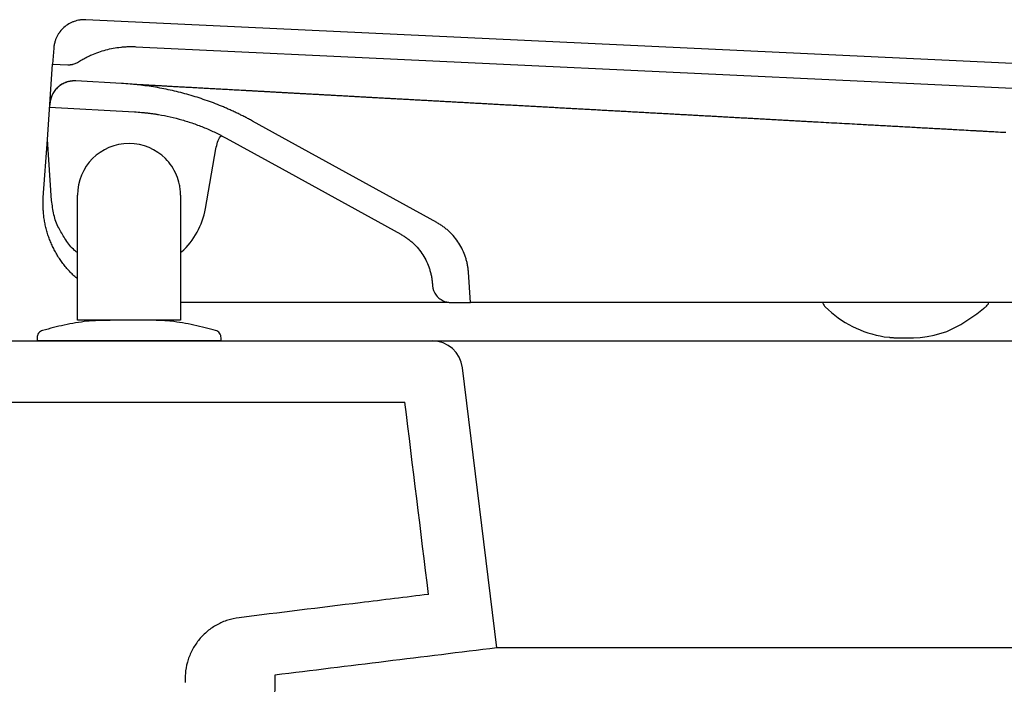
# Model space of a CAD drawing. Header units: millimetres. Extents: x 5230.819 to 5231.369, y 2531.377 to 2531.878.
# Tile 2 of 3: x 5230.941 to 5231.101, y 2531.77 to 2531.878. Entities that reach past the tile are written whole.
import ezdxf

# ---------------------------------------------------------------- set-up
doc = ezdxf.new("R2010")
doc.units = ezdxf.units.MM
doc.layers.add('SANINDUSA', color=3, linetype='Continuous')

msp = doc.modelspace()

# ---------------------------------------------------------------- linework, layer by layer
at = {"layer": 'SANINDUSA'}
for p, q in [((5231.359897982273, 2531.859045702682), (5230.951535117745, 2531.878303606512)), ((5230.94631176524, 2531.873657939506), (5230.946132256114, 2531.871090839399)), ((5230.959671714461, 2531.873915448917), (5231.354647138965, 2531.855288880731)), ((5230.945272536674, 2531.858796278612), (5230.946132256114, 2531.871090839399)), ((5230.946132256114, 2531.871090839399), (5230.948589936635, 2531.870974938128)), ((5230.950339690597, 2531.871439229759), (5230.950339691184, 2531.871439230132)), ((5230.950339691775, 2531.871439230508), (5230.950339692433, 2531.871439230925)), ((5230.957353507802, 2531.867921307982), (5230.949890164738, 2531.868332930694)), ((5230.945679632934, 2531.864618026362), (5230.945640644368, 2531.864060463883)), ((5230.945640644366, 2531.864060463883), (5230.959493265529, 2531.863296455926)), ((5230.985734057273, 2531.857935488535), (5230.978701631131, 2531.861804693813)), ((5230.974437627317, 2531.85901458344), (5230.98356293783, 2531.853993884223)), ((5230.944612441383, 2531.849356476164), (5230.945271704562, 2531.858784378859)), ((5230.945966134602, 2531.848853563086), (5230.945271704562, 2531.858784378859)), ((5231.008773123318, 2531.845259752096), (5230.985734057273, 2531.857935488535)), ((5230.971043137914, 2531.847539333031), (5230.972759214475, 2531.857271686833)), ((5230.98356293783, 2531.853993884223), (5231.002891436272, 2531.843359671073)), ((5230.944612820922, 2531.849356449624), (5230.94461178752, 2531.849341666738)), ((5230.95018531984, 2531.829369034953), (5230.95018531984, 2531.849735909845)), ((5230.966985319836, 2531.849736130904), (5230.966985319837, 2531.829369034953)), ((5231.014274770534, 2531.832240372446), (5231.013928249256, 2531.837195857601)), ((5231.008046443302, 2531.835295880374), (5231.008064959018, 2531.835031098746)), ((5231.010707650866, 2531.832240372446), (5230.966985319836, 2531.832240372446)), ((5231.011057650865, 2531.832240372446), (5231.014274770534, 2531.832240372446)), ((5231.300138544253, 2531.832240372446), (5231.014274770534, 2531.832240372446)), ((5230.950629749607, 2531.829369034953), (5230.95018531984, 2531.829369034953)), ((5230.950802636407, 2531.829369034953), (5230.950629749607, 2531.829369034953)), ((5230.950990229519, 2531.829369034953), (5230.950802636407, 2531.829369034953)), ((5230.95118531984, 2531.829369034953), (5230.950990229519, 2531.829369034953)), ((5230.965985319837, 2531.829369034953), (5230.95118531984, 2531.829369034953)), ((5230.96618041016, 2531.829369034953), (5230.965985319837, 2531.829369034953)), ((5230.96636800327, 2531.829369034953), (5230.96618041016, 2531.829369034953)), ((5230.966985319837, 2531.829369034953), (5230.96636800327, 2531.829369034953)), ((5230.818543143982, 2531.825973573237), (5231.007998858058, 2531.825973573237)), ((5230.943585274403, 2531.826484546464), (5230.943585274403, 2531.825969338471)), ((5230.973599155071, 2531.825973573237), (5230.973599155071, 2531.826488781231)), ((5231.007998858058, 2531.825973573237), (5231.31669593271, 2531.825973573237)), ((5231.081733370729, 2531.826669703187), (5231.08256266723, 2531.826565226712)), ((5231.018563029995, 2531.775973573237), (5231.012961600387, 2531.821582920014)), ((5230.888543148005, 2531.815973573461), (5231.003575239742, 2531.815973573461)), ((5231.306130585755, 2531.775973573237), (5231.018563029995, 2531.775973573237))]:
    msp.add_line(p, q, dxfattribs=at)
at = {"layer": 'SANINDUSA', "flags": 128}
for points in [[(5230.945272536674, 2531.858796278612), (5230.945271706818, 2531.858790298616), (5230.945271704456, 2531.858784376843)], [(5231.084585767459, 2531.826477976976), (5231.085016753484, 2531.826474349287), (5231.085049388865, 2531.826474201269), (5231.085064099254, 2531.826474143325), (5231.085067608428, 2531.826474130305), (5231.085067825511, 2531.826474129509), (5231.085067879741, 2531.826474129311), (5231.085067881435, 2531.826474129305), (5231.085067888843, 2531.826474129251), (5231.086479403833, 2531.826492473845), (5231.087583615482, 2531.826557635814), (5231.088719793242, 2531.826687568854), (5231.08988681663, 2531.826904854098), (5231.091935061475, 2531.827537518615), (5231.094191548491, 2531.828635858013), (5231.096809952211, 2531.830383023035), (5231.097916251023, 2531.831250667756), (5231.097987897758, 2531.831309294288), (5231.097996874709, 2531.831316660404), (5231.09799911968, 2531.83131850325), (5231.098000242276, 2531.83131942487), (5231.098000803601, 2531.831319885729), (5231.098000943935, 2531.831320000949), (5231.098000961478, 2531.831320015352), (5231.098000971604, 2531.831320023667), (5231.098204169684, 2531.831483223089), (5231.098300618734, 2531.831553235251), (5231.098300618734, 2531.831553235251)]]:
    msp.add_lwpolyline(points, dxfattribs=at)
at = {"layer": 'SANINDUSA'}
for centre, radius, start, end in [((5230.958858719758, 2531.849643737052), 0.0123648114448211, 312.1031364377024, 350.2009609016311), ((5231.084498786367, 2531.844128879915), 0.01767683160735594, 225.5382023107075, 260.9995079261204), ((5231.007998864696, 2531.820973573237), 0.005000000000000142, 6.999999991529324, 90)]:
    msp.add_arc(centre, radius, start, end, dxfattribs=at)
for points, knots in [([(5230.951535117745, 2531.878303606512), (5230.95147058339, 2531.878305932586), (5230.951341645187, 2531.878310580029), (5230.951148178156, 2531.878308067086), (5230.950955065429, 2531.878298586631), (5230.950762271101, 2531.878281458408), (5230.950474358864, 2531.87824469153), (5230.950093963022, 2531.878169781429), (5230.949630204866, 2531.878030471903), (5230.949181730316, 2531.877847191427), (5230.948610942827, 2531.877546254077), (5230.947955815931, 2531.877068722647), (5230.9474052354, 2531.876473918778), (5230.94703973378, 2531.875942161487), (5230.946805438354, 2531.875518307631), (5230.9466129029, 2531.875073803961), (5230.946480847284, 2531.874663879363), (5230.946394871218, 2531.874297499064), (5230.946340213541, 2531.873979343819), (5230.946321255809, 2531.873765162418), (5230.94631176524, 2531.873657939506)], [0, 0, 0, 0, 0.02503999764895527, 0.05002935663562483, 0.07500560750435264, 0.10000633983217, 0.125069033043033, 0.1875475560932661, 0.2500972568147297, 0.3125757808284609, 0.3751254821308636, 0.5000067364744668, 0.624887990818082, 0.6873665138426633, 0.7499162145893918, 0.8123947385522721, 0.8749444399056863, 0.9166429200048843, 0.9582700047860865, 1, 1, 1, 1]), ([(5230.950339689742, 2531.871439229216), (5230.950455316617, 2531.871511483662), (5230.950686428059, 2531.871655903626), (5230.951039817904, 2531.871861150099), (5230.951397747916, 2531.872057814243), (5230.951760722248, 2531.872245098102), (5230.952128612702, 2531.872423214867), (5230.952749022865, 2531.872704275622), (5230.953637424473, 2531.873053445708), (5230.954810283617, 2531.873413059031), (5230.956007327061, 2531.873682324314), (5230.9570193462, 2531.873829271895), (5230.957833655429, 2531.873900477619), (5230.958445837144, 2531.87392996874), (5230.959058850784, 2531.873937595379), (5230.959467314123, 2531.873922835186), (5230.959671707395, 2531.87391544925)], [0, 0, 0, 0, 0.04170912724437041, 0.08336691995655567, 0.1250005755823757, 0.1666373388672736, 0.208304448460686, 0.2500290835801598, 0.3749885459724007, 0.5000040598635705, 0.6249634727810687, 0.7499790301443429, 0.8125198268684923, 0.8749755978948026, 0.9374383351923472, 1, 1, 1, 1]), ([(5230.948589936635, 2531.870974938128), (5230.948641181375, 2531.87097326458), (5230.94874341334, 2531.870969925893), (5230.948896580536, 2531.870974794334), (5230.949048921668, 2531.870986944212), (5230.94920046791, 2531.871007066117), (5230.949351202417, 2531.871034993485), (5230.949550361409, 2531.871082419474), (5230.949793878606, 2531.871160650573), (5230.950076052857, 2531.87128228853), (5230.950251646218, 2531.871386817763), (5230.950339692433, 2531.871439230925)], [0, 0, 0, 0, 0.08364454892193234, 0.1668687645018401, 0.2498903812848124, 0.3329287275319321, 0.4162029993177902, 0.4999305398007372, 0.6668466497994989, 0.8329498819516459, 1, 1, 1, 1]), ([(5230.949890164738, 2531.868332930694), (5230.94982533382, 2531.868335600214), (5230.949695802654, 2531.868340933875), (5230.94950134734, 2531.868336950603), (5230.949307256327, 2531.868324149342), (5230.949049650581, 2531.868294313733), (5230.948730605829, 2531.868233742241), (5230.948357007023, 2531.868124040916), (5230.947995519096, 2531.86797872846), (5230.947535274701, 2531.867739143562), (5230.947006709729, 2531.86735748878), (5230.94656230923, 2531.866880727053), (5230.946267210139, 2531.866453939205), (5230.946078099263, 2531.866113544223), (5230.945922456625, 2531.865756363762), (5230.945803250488, 2531.865385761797), (5230.945717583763, 2531.865005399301), (5230.945692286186, 2531.864747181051), (5230.945679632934, 2531.864618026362)], [0, 0, 0, 0, 0.03128780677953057, 0.06251255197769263, 0.09374835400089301, 0.1250692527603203, 0.1875412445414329, 0.2501017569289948, 0.3125737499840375, 0.375134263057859, 0.5000182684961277, 0.6249022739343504, 0.6873742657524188, 0.7499347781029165, 0.8124067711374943, 0.8749672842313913, 0.9374615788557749, 0.9999999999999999, 0.9999999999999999, 0.9999999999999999, 0.9999999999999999]), ([(5230.949892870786, 2531.868332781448), (5230.949825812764, 2531.868335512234), (5230.949691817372, 2531.868340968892), (5230.949490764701, 2531.868336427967), (5230.949290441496, 2531.868322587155), (5230.949091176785, 2531.868298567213), (5230.948893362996, 2531.86826464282), (5230.948697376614, 2531.86822077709), (5230.948503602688, 2531.86816702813), (5230.948312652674, 2531.868103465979), (5230.948125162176, 2531.868030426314), (5230.947941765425, 2531.867948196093), (5230.9477628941, 2531.867856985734), (5230.947588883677, 2531.867756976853), (5230.947420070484, 2531.867648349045), (5230.947256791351, 2531.867531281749), (5230.947099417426, 2531.867405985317), (5230.946948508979, 2531.867272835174), (5230.94680454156, 2531.867132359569), (5230.946667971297, 2531.866985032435), (5230.946539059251, 2531.866831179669), (5230.946418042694, 2531.866671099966), (5230.946305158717, 2531.866505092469), (5230.946200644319, 2531.866333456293), (5230.946104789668, 2531.8661565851), (5230.946017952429, 2531.865975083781), (5230.945940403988, 2531.86578960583), (5230.945872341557, 2531.865600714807), (5230.945813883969, 2531.865408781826), (5230.945765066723, 2531.865214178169), (5230.945726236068, 2531.865017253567), (5230.945696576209, 2531.864818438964), (5230.945685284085, 2531.864684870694), (5230.945679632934, 2531.864618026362)], [0, 0, 0, 0, 0.03233022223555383, 0.06460227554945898, 0.09683561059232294, 0.1290496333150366, 0.1612640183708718, 0.1934990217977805, 0.2257757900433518, 0.258112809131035, 0.2904253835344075, 0.3226856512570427, 0.354913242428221, 0.3871276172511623, 0.4193483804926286, 0.4515955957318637, 0.4838900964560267, 0.5162313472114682, 0.5485225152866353, 0.5807669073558, 0.6129843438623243, 0.6451943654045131, 0.6774165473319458, 0.7096708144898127, 0.7419777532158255, 0.7743066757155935, 0.8065752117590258, 0.8388016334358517, 0.8710060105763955, 0.9032080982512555, 0.9354276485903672, 0.9676847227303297, 0.9999999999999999, 0.9999999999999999, 0.9999999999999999, 0.9999999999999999]), ([(5230.978701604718, 2531.861804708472), (5230.978496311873, 2531.861916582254), (5230.978085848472, 2531.862140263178), (5230.977464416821, 2531.862464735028), (5230.976839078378, 2531.862780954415), (5230.976209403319, 2531.863088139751), (5230.975575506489, 2531.863386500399), (5230.974937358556, 2531.863675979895), (5230.974294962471, 2531.863956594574), (5230.973002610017, 2531.864499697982), (5230.97103578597, 2531.865246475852), (5230.968364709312, 2531.866092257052), (5230.965653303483, 2531.866786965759), (5230.963366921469, 2531.867237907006), (5230.96152532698, 2531.867521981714), (5230.960138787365, 2531.867695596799), (5230.958748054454, 2531.867833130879), (5230.957818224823, 2531.867891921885), (5230.957353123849, 2531.867921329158)], [0, 0, 0, 0, 0.03132204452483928, 0.06262543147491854, 0.09391631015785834, 0.125200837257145, 0.1564851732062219, 0.1877754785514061, 0.2190779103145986, 0.250398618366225, 0.3755812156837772, 0.5007665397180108, 0.6255729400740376, 0.7503785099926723, 0.8128065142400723, 0.8751868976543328, 0.9375684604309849, 1, 1, 1, 1]), ([(5230.959333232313, 2531.867812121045), (5230.959395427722, 2531.867808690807), (5230.959519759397, 2531.867801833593), (5230.959652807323, 2531.867794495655), (5230.95971929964, 2531.867790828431)], [0, 0, 0, 0, 0.5002378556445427, 1, 1, 1, 1]), ([(5230.95971929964, 2531.867790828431), (5230.959787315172, 2531.867787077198), (5230.959923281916, 2531.86777957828), (5230.96006799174, 2531.867771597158), (5230.960140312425, 2531.867767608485)], [0, 0, 0, 0, 0.5002365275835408, 1, 1, 1, 1]), ([(5230.960140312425, 2531.867767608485), (5230.960214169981, 2531.867763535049), (5230.960361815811, 2531.867755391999), (5230.960518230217, 2531.867746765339), (5230.960596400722, 2531.867742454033)], [0, 0, 0, 0, 0.5002346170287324, 1, 1, 1, 1]), ([(5230.960596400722, 2531.867742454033), (5230.960676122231, 2531.867738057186), (5230.960835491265, 2531.86772926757), (5230.961003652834, 2531.867719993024), (5230.961087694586, 2531.867715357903)], [0, 0, 0, 0, 0.500232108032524, 1, 1, 1, 1]), ([(5230.961087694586, 2531.867715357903), (5230.961173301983, 2531.867710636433), (5230.9613444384, 2531.867701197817), (5230.96152438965, 2531.867691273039), (5230.961614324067, 2531.867686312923)], [0, 0, 0, 0, 0.5002289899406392, 1, 1, 1, 1]), ([(5230.961614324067, 2531.867686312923), (5230.961709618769, 2531.867681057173), (5230.961900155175, 2531.867670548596), (5230.962099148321, 2531.867659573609), (5230.962198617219, 2531.867654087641)], [0, 0, 0, 0, 0.5001390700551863, 1, 1, 1, 1]), ([(5230.962198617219, 2531.867654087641), (5230.962299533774, 2531.867648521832), (5230.962501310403, 2531.867637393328), (5230.962711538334, 2531.867625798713), (5230.962816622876, 2531.867620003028)], [0, 0, 0, 0, 0.5001399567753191, 0.9999999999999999, 0.9999999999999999, 0.9999999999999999, 0.9999999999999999]), ([(5230.962816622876, 2531.867620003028), (5230.962923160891, 2531.86761412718), (5230.963136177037, 2531.867602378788), (5230.963357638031, 2531.86759016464), (5230.963468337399, 2531.867584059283)], [0, 0, 0, 0, 0.5001405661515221, 0.9999999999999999, 0.9999999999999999, 0.9999999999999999, 0.9999999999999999]), ([(5230.963468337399, 2531.867584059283), (5230.963580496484, 2531.867577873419), (5230.963804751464, 2531.867565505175), (5230.964037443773, 2531.867552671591), (5230.964153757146, 2531.867546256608)], [0, 0, 0, 0, 0.5001408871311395, 1, 1, 1, 1]), ([(5230.964153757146, 2531.867546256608), (5230.964271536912, 2531.867539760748), (5230.964507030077, 2531.86752677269), (5230.964750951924, 2531.867513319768), (5230.964872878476, 2531.867506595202)], [0, 0, 0, 0, 0.5001409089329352, 1, 1, 1, 1]), ([(5230.964872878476, 2531.867506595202), (5230.964996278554, 2531.867499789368), (5230.965243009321, 2531.867486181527), (5230.965498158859, 2531.867472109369), (5230.96562569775, 2531.867465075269)], [0, 0, 0, 0, 0.5001406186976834, 1, 1, 1, 1]), ([(5230.96562569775, 2531.867465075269), (5230.965754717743, 2531.867457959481), (5230.966012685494, 2531.867443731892), (5230.966279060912, 2531.867429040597), (5230.966412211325, 2531.867421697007)], [0, 0, 0, 0, 0.5001400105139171, 0.9999999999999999, 0.9999999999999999, 0.9999999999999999, 0.9999999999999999]), ([(5230.966412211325, 2531.867421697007), (5230.96654685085, 2531.867414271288), (5230.966816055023, 2531.86739942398), (5230.967093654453, 2531.867384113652), (5230.967232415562, 2531.867376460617)], [0, 0, 0, 0, 0.5001390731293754, 1, 1, 1, 1]), ([(5230.967232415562, 2531.867376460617), (5230.967372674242, 2531.867368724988), (5230.967653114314, 2531.867353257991), (5230.967941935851, 2531.867337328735), (5230.96808630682, 2531.867329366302)], [0, 0, 0, 0, 0.5001377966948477, 0.9999999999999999, 0.9999999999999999, 0.9999999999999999, 0.9999999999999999]), ([(5230.96808630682, 2531.867329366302), (5230.968232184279, 2531.867321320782), (5230.968523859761, 2531.867305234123), (5230.968823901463, 2531.867288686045), (5230.968973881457, 2531.86728041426)], [0, 0, 0, 0, 0.5001361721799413, 1, 1, 1, 1]), ([(5230.968973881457, 2531.86728041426), (5230.969125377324, 2531.867272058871), (5230.969428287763, 2531.867255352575), (5230.969739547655, 2531.867238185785), (5230.969895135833, 2531.867229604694)], [0, 0, 0, 0, 0.5001341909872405, 1, 1, 1, 1]), ([(5230.969895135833, 2531.867229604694), (5230.970049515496, 2531.867221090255), (5230.97035817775, 2531.867204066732), (5230.970674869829, 2531.867186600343), (5230.970833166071, 2531.867177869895)], [0, 0, 0, 0, 0.500157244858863, 1, 1, 1, 1]), ([(5230.970833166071, 2531.867177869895), (5230.970992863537, 2531.867169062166), (5230.971312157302, 2531.867151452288), (5230.971639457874, 2531.867133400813), (5230.971803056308, 2531.867124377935)], [0, 0, 0, 0, 0.5001584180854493, 1, 1, 1, 1]), ([(5230.971803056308, 2531.867124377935), (5230.971968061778, 2531.867115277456), (5230.972297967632, 2531.867097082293), (5230.972635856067, 2531.86707844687), (5230.972804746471, 2531.867069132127)], [0, 0, 0, 0, 0.5001592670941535, 1, 1, 1, 1]), ([(5230.972804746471, 2531.867069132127), (5230.97297505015, 2531.867059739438), (5230.973315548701, 2531.86704096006), (5230.973664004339, 2531.867021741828), (5230.973838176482, 2531.867012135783)], [0, 0, 0, 0, 0.500159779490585, 1, 1, 1, 1]), ([(5230.973838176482, 2531.867012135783), (5230.974013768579, 2531.867002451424), (5230.974364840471, 2531.8669830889), (5230.974723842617, 2531.866963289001), (5230.974903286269, 2531.866953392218)], [0, 0, 0, 0, 0.500159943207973, 1, 1, 1, 1]), ([(5230.974903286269, 2531.866953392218), (5230.975084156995, 2531.866943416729), (5230.975445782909, 2531.866923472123), (5230.975815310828, 2531.8669030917), (5230.976000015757, 2531.866892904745)], [0, 0, 0, 0, 0.5001597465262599, 1, 1, 1, 1]), ([(5230.976000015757, 2531.866892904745), (5230.976186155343, 2531.866882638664), (5230.976558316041, 2531.866862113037), (5230.976938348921, 2531.866841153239), (5230.977128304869, 2531.866830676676)], [0, 0, 0, 0, 0.5001591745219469, 1, 1, 1, 1]), ([(5230.977128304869, 2531.866830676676), (5230.977319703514, 2531.866820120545), (5230.977702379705, 2531.866799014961), (5230.978092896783, 2531.866777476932), (5230.978288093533, 2531.866766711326)], [0, 0, 0, 0, 0.5001582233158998, 1, 1, 1, 1]), ([(5230.978288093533, 2531.866766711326), (5230.978484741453, 2531.866755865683), (5230.978877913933, 2531.866734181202), (5230.979278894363, 2531.866712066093), (5230.979479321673, 2531.866701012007)], [0, 0, 0, 0, 0.5001568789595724, 1, 1, 1, 1]), ([(5230.979479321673, 2531.866701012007), (5230.97968120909, 2531.866689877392), (5230.980084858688, 2531.866667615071), (5230.980496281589, 2531.866644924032), (5230.980701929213, 2531.866633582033)], [0, 0, 0, 0, 0.5001551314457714, 1, 1, 1, 1]), ([(5230.980701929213, 2531.866633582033), (5230.980909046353, 2531.866622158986), (5230.981323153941, 2531.866599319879), (5230.981744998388, 2531.866576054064), (5230.981955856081, 2531.866564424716)], [0, 0, 0, 0, 0.500152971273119, 1, 1, 1, 1]), ([(5230.981955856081, 2531.866564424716), (5230.982168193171, 2531.866552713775), (5230.982592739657, 2531.866529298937), (5230.983024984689, 2531.866505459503), (5230.9832410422, 2531.866493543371)], [0, 0, 0, 0, 0.5001503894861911, 1, 1, 1, 1]), ([(5230.9832410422, 2531.866493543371), (5230.983452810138, 2531.86648186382), (5230.983876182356, 2531.866458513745), (5230.984306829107, 2531.866434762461), (5230.984522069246, 2531.86642289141)], [0, 0, 0, 0, 0.5001932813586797, 1, 1, 1, 1]), ([(5230.984522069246, 2531.86642289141), (5230.984738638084, 2531.866410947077), (5230.985171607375, 2531.866387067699), (5230.985611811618, 2531.866362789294), (5230.98583182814, 2531.866350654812)], [0, 0, 0, 0, 0.5001944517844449, 1, 1, 1, 1]), ([(5230.98583182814, 2531.866350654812), (5230.986053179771, 2531.866338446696), (5230.986495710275, 2531.866314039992), (5230.986945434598, 2531.866289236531), (5230.987170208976, 2531.866276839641)], [0, 0, 0, 0, 0.5001951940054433, 1, 1, 1, 1]), ([(5230.987170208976, 2531.866276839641), (5230.987396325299, 2531.86626436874), (5230.987848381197, 2531.866239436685), (5230.988307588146, 2531.866214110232), (5230.988537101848, 2531.866201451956)], [0, 0, 0, 0, 0.5001954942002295, 1, 1, 1, 1]), ([(5230.988537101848, 2531.866201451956), (5230.988767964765, 2531.866188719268), (5230.989229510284, 2531.866163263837), (5230.989698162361, 2531.86613741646), (5230.989932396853, 2531.866124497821)], [0, 0, 0, 0, 0.500195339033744, 1, 1, 1, 1]), ([(5230.989932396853, 2531.866124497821), (5230.99016798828, 2531.866111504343), (5230.990638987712, 2531.866085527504), (5230.99111704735, 2531.866059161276), (5230.991355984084, 2531.866045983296)], [0, 0, 0, 0, 0.5001947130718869, 1, 1, 1, 1]), ([(5230.991355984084, 2531.866045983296), (5230.991596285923, 2531.866032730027), (5230.992076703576, 2531.866006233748), (5230.992564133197, 2531.865979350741), (5230.992807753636, 2531.865965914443)], [0, 0, 0, 0, 0.5001936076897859, 1, 1, 1, 1]), ([(5230.992807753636, 2531.865965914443), (5230.993052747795, 2531.86595240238), (5230.99354254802, 2531.865925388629), (5230.994039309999, 2531.865897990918), (5230.994287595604, 2531.865884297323)], [0, 0, 0, 0, 0.5001920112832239, 0.9999999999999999, 0.9999999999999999, 0.9999999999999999, 0.9999999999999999]), ([(5230.994287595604, 2531.865884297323), (5230.994537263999, 2531.865870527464), (5230.995036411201, 2531.865842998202), (5230.995542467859, 2531.865815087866), (5230.995795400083, 2531.865801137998)], [0, 0, 0, 0, 0.5001899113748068, 1, 1, 1, 1]), ([(5230.995795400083, 2531.865801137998), (5230.996049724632, 2531.865787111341), (5230.996558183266, 2531.865759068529), (5230.997073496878, 2531.865730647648), (5230.997331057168, 2531.865716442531)], [0, 0, 0, 0, 0.5001872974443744, 1, 1, 1, 1]), ([(5230.997331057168, 2531.865716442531), (5230.997590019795, 2531.865702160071), (5230.998107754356, 2531.865673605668), (5230.998632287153, 2531.865644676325), (5230.998894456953, 2531.865630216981)], [0, 0, 0, 0, 0.5001841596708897, 1, 1, 1, 1]), ([(5230.998894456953, 2531.865630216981), (5230.999158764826, 2531.865615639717), (5230.999687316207, 2531.865586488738), (5231.000222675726, 2531.865556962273), (5231.000490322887, 2531.865542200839)], [0, 0, 0, 0, 0.5000608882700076, 1, 1, 1, 1]), ([(5231.000490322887, 2531.865542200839), (5231.000759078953, 2531.865527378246), (5231.001296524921, 2531.865497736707), (5231.001840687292, 2531.865467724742), (5231.002112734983, 2531.865452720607)], [0, 0, 0, 0, 0.5000615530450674, 1, 1, 1, 1]), ([(5231.002112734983, 2531.865452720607), (5231.002385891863, 2531.865437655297), (5231.002932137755, 2531.865407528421), (5231.003485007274, 2531.865377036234), (5231.00376140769, 2531.865361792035)], [0, 0, 0, 0, 0.5000621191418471, 1, 1, 1, 1]), ([(5231.00376140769, 2531.865361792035), (5231.004038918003, 2531.865346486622), (5231.00459386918, 2531.865315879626), (5231.00515535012, 2531.865284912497), (5231.005436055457, 2531.865269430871)], [0, 0, 0, 0, 0.5000625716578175, 1, 1, 1, 1]), ([(5231.005436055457, 2531.865269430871), (5231.005717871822, 2531.865253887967), (5231.006281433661, 2531.865222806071), (5231.006851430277, 2531.865191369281), (5231.007136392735, 2531.865175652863)], [0, 0, 0, 0, 0.5000628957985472, 1, 1, 1, 1]), ([(5231.007136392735, 2531.865175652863), (5231.007422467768, 2531.865159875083), (5231.007994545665, 2531.865128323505), (5231.008572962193, 2531.865096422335), (5231.008862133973, 2531.865080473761)], [0, 0, 0, 0, 0.5000630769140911, 1, 1, 1, 1]), ([(5231.008862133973, 2531.865080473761), (5231.009152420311, 2531.865064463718), (5231.009732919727, 2531.86503244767), (5231.010319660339, 2531.865000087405), (5231.010612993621, 2531.864983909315)], [0, 0, 0, 0, 0.5000630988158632, 1, 1, 1, 1]), ([(5231.010612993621, 2531.864983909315), (5231.010907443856, 2531.864967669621), (5231.011496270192, 2531.864935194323), (5231.012091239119, 2531.864902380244), (5231.012388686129, 2531.864885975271)], [0, 0, 0, 0, 0.5000629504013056, 1, 1, 1, 1]), ([(5231.012388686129, 2531.864885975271), (5231.012687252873, 2531.864869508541), (5231.013284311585, 2531.864836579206), (5231.013887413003, 2531.8648033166), (5231.014188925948, 2531.864786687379)], [0, 0, 0, 0, 0.5000626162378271, 1, 1, 1, 1]), ([(5231.014188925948, 2531.864786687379), (5231.014491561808, 2531.864769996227), (5231.015096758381, 2531.864736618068), (5231.015707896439, 2531.86470291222), (5231.016013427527, 2531.864686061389)], [0, 0, 0, 0, 0.5000620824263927, 1, 1, 1, 1]), ([(5231.016013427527, 2531.864686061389), (5231.016320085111, 2531.864669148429), (5231.016933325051, 2531.864635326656), (5231.017552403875, 2531.864601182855), (5231.017861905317, 2531.864584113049)], [0, 0, 0, 0, 0.500061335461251, 1, 1, 1, 1]), ([(5231.017861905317, 2531.864584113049), (5231.018172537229, 2531.864566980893), (5231.018793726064, 2531.864532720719), (5231.01942064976, 2531.864498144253), (5231.019734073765, 2531.864480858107)], [0, 0, 0, 0, 0.5000603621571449, 1, 1, 1, 1]), ([(5231.019734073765, 2531.864480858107), (5231.020048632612, 2531.864463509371), (5231.020677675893, 2531.864428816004), (5231.02131234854, 2531.864393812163), (5231.021629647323, 2531.864376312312)], [0, 0, 0, 0, 0.5000591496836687, 1, 1, 1, 1]), ([(5231.021629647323, 2531.864376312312), (5231.02195777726, 2531.864358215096), (5231.022611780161, 2531.864322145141), (5231.02326949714, 2531.864285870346), (5231.023597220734, 2531.86426779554)], [0, 0, 0, 0, 0.5017255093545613, 1, 1, 1, 1]), ([(5231.023597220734, 2531.86426779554), (5231.023927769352, 2531.864249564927), (5231.024586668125, 2531.864213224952), (5231.025249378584, 2531.864176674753), (5231.025579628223, 2531.864158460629)], [0, 0, 0, 0, 0.5016682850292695, 0.9999999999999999, 0.9999999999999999, 0.9999999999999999, 0.9999999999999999]), ([(5231.025579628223, 2531.864158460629), (5231.025912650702, 2531.864140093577), (5231.026576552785, 2531.864103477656), (5231.027244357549, 2531.864066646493), (5231.027577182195, 2531.864048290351)], [0, 0, 0, 0, 0.5016138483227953, 1, 1, 1, 1]), ([(5231.027577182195, 2531.864048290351), (5231.027912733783, 2531.864029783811), (5231.028581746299, 2531.863992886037), (5231.029254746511, 2531.863955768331), (5231.029590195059, 2531.863937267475)], [0, 0, 0, 0, 0.5015624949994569, 1, 1, 1, 1]), ([(5231.029590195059, 2531.863937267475), (5231.029928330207, 2531.863918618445), (5231.030602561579, 2531.863881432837), (5231.031280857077, 2531.863844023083), (5231.031618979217, 2531.863825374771)], [0, 0, 0, 0, 0.5015120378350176, 1, 1, 1, 1]), ([(5231.031618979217, 2531.863825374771), (5231.031959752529, 2531.863806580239), (5231.032639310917, 2531.863769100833), (5231.0333230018, 2531.863731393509), (5231.033663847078, 2531.863712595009)], [0, 0, 0, 0, 0.5014628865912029, 1, 1, 1, 1]), ([(5230.95949326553, 2531.863296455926), (5230.959679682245, 2531.863285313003), (5230.960052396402, 2531.863263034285), (5230.960610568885, 2531.863218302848), (5230.961167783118, 2531.863165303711), (5230.961723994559, 2531.863103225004), (5230.962279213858, 2531.863032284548), (5230.96283344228, 2531.862952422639), (5230.963846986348, 2531.862789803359), (5230.965312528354, 2531.862500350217), (5230.967211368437, 2531.862013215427), (5230.969080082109, 2531.861420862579), (5230.970607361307, 2531.860840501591), (5230.971808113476, 2531.860325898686), (5230.972697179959, 2531.859914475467), (5230.973575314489, 2531.859480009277), (5230.97415009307, 2531.859169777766), (5230.974437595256, 2531.859014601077)], [0, 0, 0, 0, 0.03574036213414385, 0.07145785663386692, 0.1071616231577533, 0.1428608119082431, 0.1785645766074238, 0.2142820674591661, 0.2500224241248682, 0.375018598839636, 0.5000148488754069, 0.625010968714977, 0.7500072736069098, 0.8125298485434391, 0.8750034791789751, 0.9374771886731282, 1, 1, 1, 1]), ([(5231.033663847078, 2531.863712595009), (5231.034007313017, 2531.863693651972), (5231.034692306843, 2531.863655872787), (5231.035381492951, 2531.863617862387), (5231.035725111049, 2531.863598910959)], [0, 0, 0, 0, 0.5014146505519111, 1, 1, 1, 1]), ([(5231.035725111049, 2531.863598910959), (5231.036071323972, 2531.863579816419), (5231.03676186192, 2531.863541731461), (5231.037456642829, 2531.863503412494), (5231.037803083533, 2531.863484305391)], [0, 0, 0, 0, 0.5013669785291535, 1, 1, 1, 1]), ([(5231.037803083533, 2531.863484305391), (5231.038152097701, 2531.863465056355), (5231.038848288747, 2531.863426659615), (5231.03954876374, 2531.863388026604), (5231.039898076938, 2531.863368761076)], [0, 0, 0, 0, 0.5013195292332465, 1, 1, 1, 1]), ([(5231.039898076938, 2531.863368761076), (5231.040249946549, 2531.863349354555), (5231.040951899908, 2531.863310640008), (5231.041658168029, 2531.86327168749), (5231.042010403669, 2531.863252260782)], [0, 0, 0, 0, 0.5012720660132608, 1, 1, 1, 1]), ([(5231.042010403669, 2531.863252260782), (5231.042365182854, 2531.863232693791), (5231.043073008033, 2531.863193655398), (5231.043785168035, 2531.863154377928), (5231.044140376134, 2531.863134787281)], [0, 0, 0, 0, 0.5012243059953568, 1, 1, 1, 1]), ([(5231.044140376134, 2531.863134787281), (5231.044498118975, 2531.863115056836), (5231.045211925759, 2531.863075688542), (5231.045930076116, 2531.863036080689), (5231.046288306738, 2531.863016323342)], [0, 0, 0, 0, 0.5011760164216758, 1, 1, 1, 1]), ([(5231.046288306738, 2531.863016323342), (5231.046592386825, 2531.862999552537), (5231.047199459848, 2531.862966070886), (5231.047809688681, 2531.862932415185), (5231.048114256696, 2531.862915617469)], [0, 0, 0, 0, 0.5008954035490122, 1, 1, 1, 1]), ([(5231.048114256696, 2531.862915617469), (5231.048420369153, 2531.862898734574), (5231.049031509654, 2531.862865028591), (5231.049645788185, 2531.862831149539), (5231.04995238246, 2531.86281424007)], [0, 0, 0, 0, 0.500887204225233, 1, 1, 1, 1]), ([(5231.04995238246, 2531.86281424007), (5231.050260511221, 2531.86279724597), (5231.050875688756, 2531.862763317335), (5231.051493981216, 2531.862729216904), (5231.05180258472, 2531.862712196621)], [0, 0, 0, 0, 0.500877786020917, 1, 1, 1, 1]), ([(5231.05180258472, 2531.862712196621), (5231.052112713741, 2531.862695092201), (5231.052731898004, 2531.862660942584), (5231.053354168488, 2531.862626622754), (5231.053664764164, 2531.862609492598)], [0, 0, 0, 0, 0.5008670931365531, 1, 1, 1, 1]), ([(5231.053664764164, 2531.862609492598), (5231.053976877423, 2531.862592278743), (5231.054600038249, 2531.862557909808), (5231.055226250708, 2531.862523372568), (5231.055538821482, 2531.86250613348)], [0, 0, 0, 0, 0.5008550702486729, 1, 1, 1, 1]), ([(5231.055538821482, 2531.86250613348), (5231.055852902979, 2531.862488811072), (5231.056480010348, 2531.862454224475), (5231.057110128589, 2531.862419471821), (5231.057424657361, 2531.862402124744)], [0, 0, 0, 0, 0.5008416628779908, 1, 1, 1, 1]), ([(5231.057424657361, 2531.862402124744), (5231.057740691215, 2531.862384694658), (5231.058371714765, 2531.862349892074), (5231.059005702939, 2531.862314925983), (5231.059322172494, 2531.862297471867)], [0, 0, 0, 0, 0.5008273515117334, 1, 1, 1, 1]), ([(5231.059322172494, 2531.862297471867), (5231.059640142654, 2531.862279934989), (5231.060275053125, 2531.862244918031), (5231.060912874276, 2531.862209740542), (5231.061231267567, 2531.862192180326)], [0, 0, 0, 0, 0.5008110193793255, 1, 1, 1, 1]), ([(5231.061231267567, 2531.862192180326), (5231.061551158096, 2531.862174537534), (5231.062189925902, 2531.862139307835), (5231.062831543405, 2531.862103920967), (5231.063151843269, 2531.862086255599)], [0, 0, 0, 0, 0.5007931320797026, 1, 1, 1, 1]), ([(5231.063151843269, 2531.862086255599), (5231.06347364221, 2531.862068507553), (5231.064116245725, 2531.862033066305), (5231.064761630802, 2531.861997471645), (5231.065083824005, 2531.861979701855)], [0, 0, 0, 0, 0.5007737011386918, 1, 1, 1, 1]), ([(5231.065083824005, 2531.861979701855), (5231.065408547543, 2531.86196179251), (5231.066057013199, 2531.861926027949), (5231.067031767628, 2531.861872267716), (5231.068005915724, 2531.861818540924), (5231.068656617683, 2531.861782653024), (5231.068981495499, 2531.861764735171)], [0, 0, 0, 0, 0.2511215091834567, 0.5014840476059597, 0.7511045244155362, 1, 1, 1, 1]), ([(5231.068981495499, 2531.861764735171), (5231.06930890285, 2531.861746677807), (5231.069962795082, 2531.861710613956), (5231.07061921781, 2531.861674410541), (5231.070946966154, 2531.861656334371)], [0, 0, 0, 0, 0.5007053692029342, 1, 1, 1, 1]), ([(5231.070946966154, 2531.861656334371), (5231.071533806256, 2531.861623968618), (5231.072690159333, 2531.861560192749), (5231.074402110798, 2531.86146577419), (5231.076064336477, 2531.861374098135), (5231.077157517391, 2531.861313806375), (5231.077695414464, 2531.861284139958)], [0, 0, 0, 0, 0.2615770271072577, 0.5154306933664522, 0.7615688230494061, 1, 1, 1, 1]), ([(5231.077695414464, 2531.861284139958), (5231.078074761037, 2531.861263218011), (5231.078827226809, 2531.861221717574), (5231.079581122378, 2531.861180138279), (5231.079954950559, 2531.861159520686)], [0, 0, 0, 0, 0.5041379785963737, 1, 1, 1, 1]), ([(5231.079954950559, 2531.861159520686), (5231.080334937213, 2531.861138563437), (5231.081089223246, 2531.861096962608), (5231.081845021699, 2531.861055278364), (5231.082220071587, 2531.861034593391)], [0, 0, 0, 0, 0.5037699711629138, 1, 1, 1, 1]), ([(5231.082220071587, 2531.861034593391), (5231.082600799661, 2531.861013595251), (5231.083357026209, 2531.860971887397), (5231.084114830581, 2531.860930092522), (5231.08449111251, 2531.860909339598)], [0, 0, 0, 0, 0.5034576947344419, 1, 1, 1, 1]), ([(5231.08449111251, 2531.860909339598), (5231.084872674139, 2531.860888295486), (5231.085630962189, 2531.860846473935), (5231.08639087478, 2531.860804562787), (5231.086768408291, 2531.860783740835)], [0, 0, 0, 0, 0.5031882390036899, 1, 1, 1, 1]), ([(5231.086768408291, 2531.860783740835), (5231.087150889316, 2531.860762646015), (5231.087911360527, 2531.860720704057), (5231.088673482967, 2531.860678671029), (5231.089052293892, 2531.860657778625)], [0, 0, 0, 0, 0.5029526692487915, 0.9999999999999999, 0.9999999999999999, 0.9999999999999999, 0.9999999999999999]), ([(5231.089052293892, 2531.860657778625), (5231.089435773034, 2531.860636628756), (5231.090198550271, 2531.860594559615), (5231.09096298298, 2531.86055239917), (5231.091343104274, 2531.860531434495)], [0, 0, 0, 0, 0.5027406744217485, 1, 1, 1, 1]), ([(5230.972759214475, 2531.857271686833), (5230.972910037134, 2531.858008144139), (5230.973077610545, 2531.858826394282), (5230.973618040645, 2531.85942247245), (5230.973672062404, 2531.859482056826)], [0, 0, 0, 0, 0.9000393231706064, 1, 1, 1, 1]), ([(5231.091343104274, 2531.860531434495), (5231.091650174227, 2531.860514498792), (5231.092262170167, 2531.86048074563), (5231.092875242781, 2531.860446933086), (5231.09318070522, 2531.860430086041)], [0, 0, 0, 0, 0.5017516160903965, 1, 1, 1, 1]), ([(5231.09318070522, 2531.860430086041), (5231.093682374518, 2531.860402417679), (5231.094680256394, 2531.860347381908), (5231.095680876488, 2531.860292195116), (5231.096178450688, 2531.86026475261)], [0, 0, 0, 0, 0.5027341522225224, 1, 1, 1, 1]), ([(5231.09617846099, 2531.860264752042), (5231.096180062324, 2531.860264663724), (5231.096179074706, 2531.860264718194), (5231.096179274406, 2531.86026470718), (5231.096179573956, 2531.860264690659), (5231.096180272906, 2531.860264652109), (5231.096181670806, 2531.86026457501), (5231.096184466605, 2531.860264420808), (5231.096190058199, 2531.860264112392), (5231.096201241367, 2531.860263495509), (5231.096223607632, 2531.860262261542), (5231.096268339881, 2531.860259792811), (5231.096357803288, 2531.860254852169), (5231.096536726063, 2531.86024495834), (5231.096894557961, 2531.860225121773), (5231.097405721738, 2531.860196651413), (5231.097840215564, 2531.860172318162), (5231.098083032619, 2531.860158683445), (5231.09812296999, 2531.860156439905), (5231.098137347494, 2531.860155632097), (5231.098139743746, 2531.860155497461), (5231.098139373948, 2531.86015551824), (5231.098144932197, 2531.860155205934), (5231.098158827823, 2531.860154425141), (5231.098194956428, 2531.860152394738), (5231.098406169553, 2531.860140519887), (5231.098961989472, 2531.860109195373), (5231.099495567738, 2531.860078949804), (5231.099851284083, 2531.860058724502)], [0, 0, 0, 0, 0.0001220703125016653, 0.0001220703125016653, 0.0002441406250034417, 0.0004882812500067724, 0.0009765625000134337, 0.001953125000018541, 0.003906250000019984, 0.00781250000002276, 0.01562500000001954, 0.0312500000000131, 0.06250000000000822, 0.1249999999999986, 0.2499999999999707, 0.499999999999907, 0.7499999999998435, 0.7812499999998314, 0.796874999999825, 0.7988281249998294, 0.7988281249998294, 0.7998046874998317, 0.7998046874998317, 0.800781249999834, 0.8046874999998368, 0.8124999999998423, 0.874999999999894, 1, 1, 1, 1]), ([(5230.966985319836, 2531.849736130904), (5230.966985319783, 2531.849742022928), (5230.966985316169, 2531.849745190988), (5230.966985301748, 2531.849754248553), (5230.966985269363, 2531.84976783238), (5230.966985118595, 2531.84979951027), (5230.966984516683, 2531.849862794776), (5230.966982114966, 2531.849989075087), (5230.966972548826, 2531.850240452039), (5230.966934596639, 2531.850738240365), (5230.966785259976, 2531.851712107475), (5230.966207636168, 2531.853558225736), (5230.964054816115, 2531.856725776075), (5230.960904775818, 2531.85813602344), (5230.953945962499, 2531.858135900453), (5230.950185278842, 2531.854375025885), (5230.950185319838, 2531.849735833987)], [0, 0, 0, 0, 0.00048828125, 0.00048828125, 0.0009765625, 0.001953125, 0.003906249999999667, 0.007812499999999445, 0.01562499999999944, 0.03124999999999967, 0.0625, 0.1250000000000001, 0.2500000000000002, 0.5000000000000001, 0.5000000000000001, 1, 1, 1, 1]), ([(5230.944576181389, 2531.848535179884), (5230.944579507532, 2531.848669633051), (5230.944586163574, 2531.848938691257), (5230.944602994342, 2531.849207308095), (5230.944611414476, 2531.849341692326)], [0, 0, 0, 0, 0.4997177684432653, 0.9999999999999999, 0.9999999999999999, 0.9999999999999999, 0.9999999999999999]), ([(5230.94458902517, 2531.848945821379), (5230.944592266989, 2531.849014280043), (5230.944598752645, 2531.849151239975), (5230.944607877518, 2531.849288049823), (5230.944612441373, 2531.849356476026)], [0, 0, 0, 0, 0.4998444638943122, 1, 1, 1, 1]), ([(5230.944582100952, 2531.847714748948), (5230.944578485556, 2531.84785141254), (5230.94457125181, 2531.848124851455), (5230.944574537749, 2531.848398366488), (5230.944576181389, 2531.848535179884)], [0, 0, 0, 0, 0.4997956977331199, 1, 1, 1, 1]), ([(5230.950185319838, 2531.840329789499), (5230.950027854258, 2531.840455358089), (5230.949285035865, 2531.8410477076), (5230.948228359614, 2531.842334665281), (5230.947541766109, 2531.843670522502), (5230.94676727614, 2531.844976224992), (5230.946274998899, 2531.84654453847), (5230.946069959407, 2531.848077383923), (5230.945966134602, 2531.848853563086)], [0, 0, 0, 0, 0.06191849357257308, 0.29209047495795, 0.5036811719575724, 0.523767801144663, 0.7588527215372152, 1, 1, 1, 1]), ([(5230.944629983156, 2531.846896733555), (5230.94461938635, 2531.847032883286), (5230.944598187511, 2531.847305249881), (5230.94458746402, 2531.847578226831), (5230.944582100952, 2531.847714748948)], [0, 0, 0, 0, 0.4998767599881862, 1, 1, 1, 1]), ([(5230.944719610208, 2531.846082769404), (5230.944702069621, 2531.846218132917), (5230.944666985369, 2531.846488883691), (5230.944642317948, 2531.846760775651), (5230.944629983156, 2531.846896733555)], [0, 0, 0, 0, 0.4999561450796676, 1, 1, 1, 1]), ([(5230.944850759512, 2531.845274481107), (5230.944826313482, 2531.84540878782), (5230.944777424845, 2531.845677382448), (5230.944738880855, 2531.845947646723), (5230.944719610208, 2531.846082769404)], [0, 0, 0, 0, 0.5000349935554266, 1, 1, 1, 1]), ([(5230.945023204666, 2531.844473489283), (5230.944991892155, 2531.844606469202), (5230.944929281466, 2531.844872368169), (5230.944876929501, 2531.845140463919), (5230.944850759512, 2531.845274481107)], [0, 0, 0, 0, 0.500114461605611, 1, 1, 1, 1]), ([(5231.01392824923, 2531.83719585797), (5231.013920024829, 2531.837300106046), (5231.01390360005, 2531.837508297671), (5231.01386670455, 2531.837819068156), (5231.013820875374, 2531.838127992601), (5231.013765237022, 2531.838435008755), (5231.013700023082, 2531.838740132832), (5231.013625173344, 2531.839043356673), (5231.013540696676, 2531.839344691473), (5231.013353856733, 2531.839939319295), (5231.013005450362, 2531.840808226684), (5231.012399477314, 2531.841898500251), (5231.011663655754, 2531.842907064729), (5231.010948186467, 2531.843664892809), (5231.010323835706, 2531.844214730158), (5231.00983024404, 2531.844596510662), (5231.009314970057, 2531.844948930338), (5231.008953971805, 2531.845156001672), (5231.00877312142, 2531.845259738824)], [0, 0, 0, 0, 0.03144353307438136, 0.06279521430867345, 0.09408562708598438, 0.12534553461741, 0.1566057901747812, 0.1878972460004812, 0.2192506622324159, 0.2506966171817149, 0.3753160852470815, 0.4999343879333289, 0.624857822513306, 0.7497798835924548, 0.8124598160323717, 0.8748931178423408, 0.9373248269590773, 1, 1, 1, 1]), ([(5230.945236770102, 2531.843681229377), (5230.945198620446, 2531.843812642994), (5230.945122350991, 2531.844075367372), (5230.945056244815, 2531.84434081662), (5230.945023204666, 2531.844473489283)], [0, 0, 0, 0, 0.5001957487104, 1, 1, 1, 1]), ([(5230.945491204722, 2531.842899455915), (5230.945446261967, 2531.843029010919), (5230.94535642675, 2531.843287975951), (5230.945276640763, 2531.843550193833), (5230.945236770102, 2531.843681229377)], [0, 0, 0, 0, 0.5002799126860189, 1, 1, 1, 1]), ([(5231.002891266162, 2531.843359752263), (5231.002982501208, 2531.843308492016), (5231.003164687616, 2531.843206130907), (5231.003431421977, 2531.843042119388), (5231.003692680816, 2531.842870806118), (5231.003948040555, 2531.842691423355), (5231.004197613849, 2531.842504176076), (5231.004441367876, 2531.842309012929), (5231.004679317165, 2531.842105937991), (5231.005140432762, 2531.841686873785), (5231.005782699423, 2531.841005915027), (5231.006517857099, 2531.839998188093), (5231.007124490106, 2531.838906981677), (5231.007512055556, 2531.837939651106), (5231.007748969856, 2531.837142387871), (5231.007888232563, 2531.836534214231), (5231.007991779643, 2531.835918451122), (5231.008028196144, 2531.835503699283), (5231.008046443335, 2531.835295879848)], [0, 0, 0, 0, 0.03146635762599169, 0.06283487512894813, 0.09413610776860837, 0.1254008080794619, 0.1566598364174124, 0.1879440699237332, 0.219284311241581, 0.2507111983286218, 0.3753004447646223, 0.4999359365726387, 0.6248779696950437, 0.7497733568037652, 0.8124187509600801, 0.8748415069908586, 0.9372869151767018, 1, 1, 1, 1]), ([(5230.945785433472, 2531.84213184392), (5230.945733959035, 2531.842258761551), (5230.945630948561, 2531.842512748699), (5230.945537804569, 2531.842770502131), (5230.945491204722, 2531.842899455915)], [0, 0, 0, 0, 0.4997009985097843, 1, 1, 1, 1]), ([(5230.946118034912, 2531.841381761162), (5230.94606021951, 2531.841505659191), (5230.945944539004, 2531.84175356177), (5230.94583848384, 2531.842005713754), (5230.945785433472, 2531.84213184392)], [0, 0, 0, 0, 0.4997851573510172, 1, 1, 1, 1]), ([(5230.946488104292, 2531.840650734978), (5230.94642410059, 2531.840771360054), (5230.946296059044, 2531.841012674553), (5230.946177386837, 2531.841258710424), (5230.946118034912, 2531.841381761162)], [0, 0, 0, 0, 0.4998666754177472, 1, 1, 1, 1]), ([(5230.946894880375, 2531.839939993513), (5230.946824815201, 2531.840057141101), (5230.946684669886, 2531.840291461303), (5230.946553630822, 2531.840530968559), (5230.946488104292, 2531.840650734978)], [0, 0, 0, 0, 0.4999465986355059, 1, 1, 1, 1]), ([(5230.947337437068, 2531.839251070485), (5230.947261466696, 2531.839364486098), (5230.947109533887, 2531.839591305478), (5230.946966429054, 2531.839823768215), (5230.946894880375, 2531.839939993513)], [0, 0, 0, 0, 0.500026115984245, 1, 1, 1, 1]), ([(5230.947815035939, 2531.838585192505), (5230.947733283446, 2531.838694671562), (5230.94756981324, 2531.8389135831), (5230.947414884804, 2531.839138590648), (5230.947337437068, 2531.839251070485)], [0, 0, 0, 0, 0.5001063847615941, 0.9999999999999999, 0.9999999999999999, 0.9999999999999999, 0.9999999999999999]), ([(5230.94832672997, 2531.837943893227), (5230.948239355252, 2531.838049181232), (5230.948064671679, 2531.838259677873), (5230.947898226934, 2531.838476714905), (5230.947815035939, 2531.838585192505)], [0, 0, 0, 0, 0.5001885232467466, 1, 1, 1, 1]), ([(5230.948871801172, 2531.837328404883), (5230.948778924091, 2531.837429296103), (5230.948593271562, 2531.837630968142), (5230.948415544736, 2531.83783962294), (5230.94832672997, 2531.837943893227)], [0, 0, 0, 0, 0.5002737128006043, 1, 1, 1, 1]), ([(5230.949447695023, 2531.836741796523), (5230.949349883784, 2531.836837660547), (5230.949154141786, 2531.837029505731), (5230.948965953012, 2531.837228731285), (5230.948871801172, 2531.837328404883)], [0, 0, 0, 0, 0.499694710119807, 0.9999999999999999, 0.9999999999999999, 0.9999999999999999, 0.9999999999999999]), ([(5230.950051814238, 2531.836186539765), (5230.949949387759, 2531.836277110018), (5230.949744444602, 2531.836458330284), (5230.94954664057, 2531.836647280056), (5230.949447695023, 2531.836741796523)], [0, 0, 0, 0, 0.4997799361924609, 1, 1, 1, 1]), ([(5231.008064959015, 2531.835031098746), (5231.008068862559, 2531.834984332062), (5231.008076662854, 2531.834890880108), (5231.008096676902, 2531.83475161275), (5231.008122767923, 2531.834613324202), (5231.008166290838, 2531.834430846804), (5231.008236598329, 2531.83420668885), (5231.008364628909, 2531.833902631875), (5231.008551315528, 2531.833572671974), (5231.008811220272, 2531.833237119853), (5231.009113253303, 2531.832942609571), (5231.009451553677, 2531.832695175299), (5231.009820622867, 2531.832496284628), (5231.010172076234, 2531.832366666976), (5231.01049168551, 2531.832289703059), (5231.010773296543, 2531.832247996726), (5231.010962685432, 2531.832242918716), (5231.011057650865, 2531.832240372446)], [0, 0, 0, 0, 0.0312773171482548, 0.06250018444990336, 0.09373752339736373, 0.1250581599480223, 0.1875122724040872, 0.2500822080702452, 0.3446972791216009, 0.4393204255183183, 0.532071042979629, 0.6249963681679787, 0.7178027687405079, 0.8106722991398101, 0.8738015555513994, 0.936720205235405, 1, 1, 1, 1]), ([(5231.071702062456, 2531.832240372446), (5231.071721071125, 2531.832169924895), (5231.071767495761, 2531.831997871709), (5231.071904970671, 2531.831745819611), (5231.072046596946, 2531.831590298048), (5231.072117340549, 2531.831512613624)], [0, 0, 0, 0, 0.2576160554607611, 0.6291725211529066, 1, 1, 1, 1]), ([(5231.098300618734, 2531.831553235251), (5231.098379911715, 2531.831624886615), (5231.098538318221, 2531.831768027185), (5231.098695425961, 2531.83200801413), (5231.098747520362, 2531.832175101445), (5231.098767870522, 2531.832240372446)], [0, 0, 0, 0, 0.3791681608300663, 0.7574782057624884, 1, 1, 1, 1]), ([(5230.951758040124, 2531.829195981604), (5230.950503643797, 2531.82900509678), (5230.948068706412, 2531.828634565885), (5230.945689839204, 2531.827997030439), (5230.944493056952, 2531.827683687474)], [0, 0, 0, 0, 0.5151657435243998, 1, 1, 1, 1]), ([(5230.958114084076, 2531.829369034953), (5230.958044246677, 2531.82936838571), (5230.957272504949, 2531.82936121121), (5230.956031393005, 2531.829338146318), (5230.9545212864, 2531.829307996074), (5230.953320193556, 2531.829277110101), (5230.952250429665, 2531.829239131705), (5230.951929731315, 2531.829211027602), (5230.951758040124, 2531.829195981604)], [0, 0, 0, 0, 0.02329251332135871, 0.2573950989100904, 0.4057907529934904, 0.5781240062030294, 0.7741416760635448, 1, 1, 1, 1]), ([(5230.965426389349, 2531.829200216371), (5230.965252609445, 2531.829217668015), (5230.964930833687, 2531.829249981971), (5230.964049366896, 2531.829292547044), (5230.963104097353, 2531.829325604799), (5230.962166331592, 2531.829352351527), (5230.961507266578, 2531.829363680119), (5230.961195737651, 2531.829369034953)], [0, 0, 0, 0, 0.2653364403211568, 0.4913044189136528, 0.6851962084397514, 0.8511975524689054, 0.9999999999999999, 0.9999999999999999, 0.9999999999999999, 0.9999999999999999]), ([(5230.972691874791, 2531.827687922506), (5230.971640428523, 2531.827967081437), (5230.96918942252, 2531.82862542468), (5230.96668063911, 2531.829008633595), (5230.965426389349, 2531.829200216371)], [0, 0, 0, 0, 0.5000565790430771, 1, 1, 1, 1]), ([(5230.944493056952, 2531.827683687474), (5230.944366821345, 2531.827634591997), (5230.944114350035, 2531.827536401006), (5230.943822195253, 2531.827246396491), (5230.943623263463, 2531.826886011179), (5230.94359795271, 2531.826616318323), (5230.943585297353, 2531.826481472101)], [0, 0, 0, 0, 0.2499994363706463, 0.4999990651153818, 0.7499999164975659, 1, 1, 1, 1]), ([(5230.973599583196, 2531.826485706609), (5230.973586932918, 2531.826620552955), (5230.973561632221, 2531.826890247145), (5230.97336271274, 2531.827250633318), (5230.973070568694, 2531.82754063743), (5230.972818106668, 2531.827638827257), (5230.972691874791, 2531.827687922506)], [0, 0, 0, 0, 0.2499961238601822, 0.4999950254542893, 0.7499958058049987, 1, 1, 1, 1]), ([(5230.973585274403, 2531.825969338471), (5230.973585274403, 2531.825969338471), (5230.972004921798, 2531.825969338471), (5230.966378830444, 2531.825969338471), (5230.962563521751, 2531.825969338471), (5230.954607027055, 2531.825969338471), (5230.950791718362, 2531.825969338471), (5230.945165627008, 2531.825969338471), (5230.943585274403, 2531.825969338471), (5230.943585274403, 2531.825969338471)], [0, 0, 0, 0, 0.25, 0.25, 0.5, 0.5, 0.75, 0.75, 1, 1, 1, 1]), ([(5230.973599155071, 2531.825973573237), (5230.973599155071, 2531.825973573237), (5230.972018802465, 2531.825973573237), (5230.966392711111, 2531.825973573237), (5230.962577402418, 2531.825973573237), (5230.954620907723, 2531.825973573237), (5230.95080559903, 2531.825973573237), (5230.945179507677, 2531.825973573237), (5230.943599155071, 2531.825973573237), (5230.943599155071, 2531.825973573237)], [0, 0, 0, 0, 0.25, 0.25, 0.5, 0.5, 0.75, 0.75, 1, 1, 1, 1]), ([(5231.08256266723, 2531.826565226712), (5231.082619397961, 2531.826557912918), (5231.082825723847, 2531.826531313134), (5231.083099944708, 2531.826513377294), (5231.083350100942, 2531.826498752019), (5231.083474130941, 2531.826493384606), (5231.08353163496, 2531.826491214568), (5231.083555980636, 2531.826490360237), (5231.083563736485, 2531.826490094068), (5231.083567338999, 2531.826489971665), (5231.083568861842, 2531.826489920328), (5231.083569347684, 2531.826489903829), (5231.083569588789, 2531.826489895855), (5231.083569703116, 2531.826489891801), (5231.083569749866, 2531.826489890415), (5231.083698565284, 2531.82648405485), (5231.083695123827, 2531.826478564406), (5231.083820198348, 2531.826476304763), (5231.083858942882, 2531.826476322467), (5231.083886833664, 2531.826476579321), (5231.083915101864, 2531.826477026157), (5231.083955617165, 2531.826477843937), (5231.083981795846, 2531.826478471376), (5231.084585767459, 2531.826477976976)], [0, 0, 0, 0, 0.1014729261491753, 0.3690502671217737, 0.5042534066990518, 0.5725792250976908, 0.6069710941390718, 0.6155952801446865, 0.6199114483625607, 0.622070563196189, 0.6226104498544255, 0.6228804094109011, 0.623015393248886, 0.6230828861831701, 0.6230997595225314, 0.6231097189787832, 0.8485987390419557, 0.8908059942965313, 0.9080229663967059, 0.9240962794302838, 0.9403812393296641, 0.9580540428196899, 1, 1, 1, 1]), ([(5231.007417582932, 2531.784680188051), (5231.003709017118, 2531.784224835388), (5231.000000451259, 2531.783769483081), (5230.99629188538, 2531.783314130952), (5230.989700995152, 2531.78250487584), (5230.983110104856, 2531.781695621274), (5230.976519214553, 2531.78088636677)], [0.01000128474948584, 0.01000128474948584, 0.01000128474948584, 0.01000128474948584, 0.02121053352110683, 0.02121053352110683, 0.02121053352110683, 0.04113169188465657, 0.04113169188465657, 0.04113169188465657, 0.04113169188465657]), ([(5230.976519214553, 2531.78088636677), (5230.975888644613, 2531.780808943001), (5230.975275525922, 2531.780673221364), (5230.97438094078, 2531.780385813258), (5230.974086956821, 2531.780275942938), (5230.973507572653, 2531.780027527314), (5230.973220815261, 2531.779888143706), (5230.972389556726, 2531.779434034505), (5230.971870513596, 2531.779082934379), (5230.971143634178, 2531.778485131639), (5230.970910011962, 2531.77827392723), (5230.970460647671, 2531.777826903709), (5230.970246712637, 2531.77759270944), (5230.969644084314, 2531.776867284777), (5230.969290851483, 2531.77635010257), (5230.968834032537, 2531.775523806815), (5230.968693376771, 2531.775238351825), (5230.968441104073, 2531.774658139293), (5230.96832955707, 2531.774364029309), (5230.968037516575, 2531.773470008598), (5230.967899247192, 2531.772858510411), (5230.96777873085, 2531.77191741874), (5230.967753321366, 2531.771599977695), (5230.967732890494, 2531.770967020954), (5230.967737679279, 2531.770650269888), (5230.967757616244, 2531.770333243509)], [0, 0, 0, 0, 0.1250000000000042, 0.1250000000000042, 0.1875000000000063, 0.1875000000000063, 0.2500000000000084, 0.2500000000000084, 0.3750000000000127, 0.3750000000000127, 0.4375000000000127, 0.4375000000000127, 0.5000000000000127, 0.5000000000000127, 0.625000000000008, 0.625000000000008, 0.687500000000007, 0.687500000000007, 0.750000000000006, 0.750000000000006, 0.875000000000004, 0.875000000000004, 0.937500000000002, 0.937500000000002, 1, 1, 1, 1])]:
    msp.add_open_spline(points, degree=3, knots=knots, dxfattribs=at)
for points in [[(5231.099851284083, 2531.860058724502), (5231.100419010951, 2531.860026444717), (5231.100986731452, 2531.85999400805), (5231.101554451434, 2531.859961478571)], [(5231.007417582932, 2531.784680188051), (5231.006136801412, 2531.795111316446), (5231.004856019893, 2531.805542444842), (5231.003575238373, 2531.815973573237)], [(5231.018563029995, 2531.775973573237), (5231.00650002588, 2531.77449242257), (5230.994437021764, 2531.773011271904), (5230.98237401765, 2531.771530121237)], [(5230.98237401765, 2531.771530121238), (5230.982210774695, 2531.762177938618), (5230.98204753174, 2531.752825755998), (5230.981884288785, 2531.743473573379)]]:
    msp.add_open_spline(points, degree=3, dxfattribs=at)

doc.saveas('drawing.dxf')
